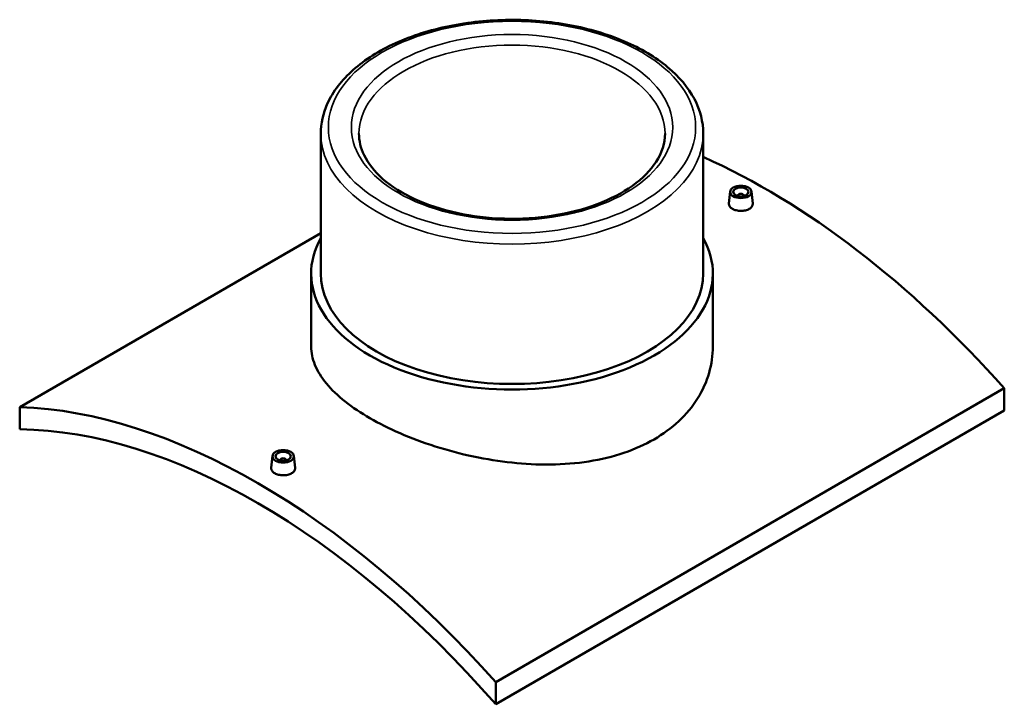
# Model space of a CAD drawing. Header units: millimetres. Extents: x -309 to 1514, y -732 to 1065.
# Tile 6 of 6: x 871 to 1514, y 612 to 1059. Entities that reach past the tile are written whole.
import ezdxf

# ---------------------------------------------------------------- set-up
doc = ezdxf.new("R2010")
doc.units = ezdxf.units.MM
doc.layers.add('Visible (ANSI)', color=7, linetype='Continuous', lineweight=50)
doc.layers.add('Visible Narrow (ANSI)', color=7, linetype='Continuous', lineweight=35)

msp = doc.modelspace()

# ---------------------------------------------------------------- linework, layer by layer
at = {"layer": 'Visible (ANSI)'}
for p, q in [((1067.75, 984.58), (1067.75, 893.22)), ((1317.75, 984.58), (1317.75, 893.22)), ((1335.32, 946.74), (1334.47, 938.91)), ((1349.29, 946.74), (1350.13, 938.91)), ((1340.3, 943.85), (1340.3, 944.04)), ((1344.3, 943.85), (1344.3, 944.04)), ((871.02, 805.97), (1067.75, 919.56)), ((1061.5, 893.22), (1061.5, 845.44)), ((1324, 893.22), (1324, 845.44)), ((1514.48, 818.22), (1182.14, 626.35)), ((1514.48, 818.22), (1514.48, 803.73)), ((871.02, 805.97), (871.02, 791.48)), ((1182.14, 611.85), (1514.48, 803.73)), ((1036.21, 774.05), (1035.37, 766.22)), ((1050.18, 774.05), (1051.02, 766.22)), ((1041.2, 771.35), (1041.2, 771.16)), ((1045.2, 771.35), (1045.2, 771.16)), ((1182.14, 611.85), (1182.14, 626.35))]:
    msp.add_line(p, q, dxfattribs=at)
for centre, major_axis, start_param, end_param in [((1358.92, 526.94), (258, -446.87), 1.915733, 2.469271), ((1342.3, 944.04), (-2, 0), 2.963882, 6.460896), ((1192.75, 893.22), (131.25, 0), 2.831748, 6.59303), ((1192.75, 893.22), (-125, 0), 0, 3.141593), ((1026.58, 335.06), (-258, 446.87), 5.057326, 5.938248), ((1026.58, 335.06), (-250, 433.01), 5.042188, 5.953386), ((1043.2, 771.35), (-2, 0), 2.963882, 6.460896)]:
    msp.add_ellipse(centre, major_axis=major_axis, ratio=0.57735, start_param=start_param, end_param=end_param, dxfattribs=at)
for centre, major_axis in [((1342.3, 946.49), (7, 0)), ((1342.3, 946.49), (5, 0)), ((1043.2, 773.8), (-7, 0)), ((1043.2, 773.8), (5, 0))]:
    msp.add_ellipse(centre, major_axis=major_axis, ratio=0.57735, dxfattribs=at)
for points, knots in [([(1317.75, 984.58), (1317.75, 992.29), (1315.74, 999.98), (1307.93, 1014.73), (1301.98, 1021.75), (1286.6, 1034.52), (1277.01, 1040.2), (1255.31, 1049.49), (1243.19, 1053.08), (1217.7, 1057.81), (1204.34, 1058.97), (1177.69, 1058.75), (1164.41, 1057.38), (1139.2, 1052.24), (1127.28, 1048.47), (1105.98, 1038.83), (1096.6, 1032.96), (1081.47, 1019.59), (1075.67, 1012.1), (1069.23, 997.81), (1067.75, 991.2), (1067.75, 984.58)], [0.785398, 0.785398, 0.785398, 0.785398, 1.082168, 1.082168, 1.393114, 1.393114, 1.718194, 1.718194, 2.044862, 2.044862, 2.370401, 2.370401, 2.695473, 2.695473, 3.021096, 3.021096, 3.347831, 3.347831, 3.672304, 3.672304, 3.926991, 3.926991, 3.926991, 3.926991]), ([(1292.75, 984.58), (1292.75, 978.41), (1290.85, 972.19), (1283.39, 960.63), (1278.16, 955.29), (1264.98, 945.89), (1257.16, 941.8), (1239.57, 935.18), (1229.8, 932.64), (1209.29, 929.41), (1198.54, 928.73), (1177.2, 929.32), (1166.61, 930.59), (1146.72, 934.94), (1137.42, 938.01), (1121.08, 945.56), (1114.03, 950.04), (1102.82, 959.83), (1098.67, 965.15), (1093.84, 975.19), (1092.75, 979.89), (1092.75, 984.58)], [5.497787, 5.497787, 5.497787, 5.497787, 5.85423, 5.85423, 6.178561, 6.178561, 6.490435, 6.490435, 6.802667, 6.802667, 7.116295, 7.116295, 7.430335, 7.430335, 7.743613, 7.743613, 8.055397, 8.055397, 8.368611, 8.368611, 8.63938, 8.63938, 8.63938, 8.63938]), ([(1347.85, 935.4), (1347.15, 935), (1346.27, 934.66), (1344.34, 934.2), (1343.29, 934.1), (1341.32, 934.11), (1340.27, 934.23), (1338.34, 934.7), (1337.45, 935.05), (1336.06, 935.86), (1335.46, 936.36), (1334.66, 937.47), (1334.46, 938.07), (1334.46, 938.72), (1334.46, 938.81), (1334.47, 938.91)], [2.363371, 2.363371, 2.363371, 2.363371, 2.658815, 2.658815, 2.954259, 2.954259, 3.249658, 3.249658, 3.545057, 3.545057, 3.840456, 3.840456, 4.135855, 4.135855, 4.183813, 4.183813, 4.183813, 4.183813]), ([(1350.13, 938.91), (1350.14, 938.82), (1350.14, 938.72), (1350.15, 938.06), (1349.95, 937.44), (1349.15, 936.32), (1348.55, 935.81), (1347.85, 935.4)], [6.4510699, 6.4510699, 6.4510699, 6.4510699, 6.4992268, 6.4992268, 6.7946706, 6.7946706, 7.0901144, 7.0901144, 7.0901144, 7.0901144]), ([(1285.56, 784.87), (1279.7, 781.49), (1273.09, 778.5), (1258.72, 773.63), (1250.96, 771.75), (1234.79, 769.22), (1226.37, 768.56), (1209.46, 768.35), (1200.96, 768.8), (1184.54, 770.53), (1176.04, 771.88), (1159.13, 775.46), (1150.71, 777.69), (1134.54, 782.84), (1126.78, 785.76), (1112.4, 792.02), (1105.8, 795.35), (1094.09, 802.11), (1088.6, 805.76), (1078.96, 813.37), (1074.79, 817.34), (1068.11, 825.38), (1065.59, 829.46), (1062.28, 837.56), (1061.5, 841.57), (1061.5, 845.44)], [0, 0, 0, 0, 2.483993, 2.483993, 4.967986, 4.967986, 7.45198, 7.45198, 9.935973, 9.935973, 12.419593, 12.419593, 14.903213, 14.903213, 17.386834, 17.386834, 19.870454, 19.870454, 22.354074, 22.354074, 24.837694, 24.837694, 27.321315, 27.321315, 29.804935, 29.804935, 29.804935, 29.804935]), ([(1324, 845.44), (1324, 839.83), (1323.22, 834.03), (1319.91, 822.56), (1317.39, 816.91), (1310.71, 806.25), (1306.54, 801.24), (1296.89, 792.24), (1291.41, 788.25), (1285.56, 784.87)], [69.545843, 69.545843, 69.545843, 69.545843, 72.029836, 72.029836, 74.513829, 74.513829, 76.997822, 76.997822, 79.481816, 79.481816, 79.481816, 79.481816]), ([(1048.74, 762.71), (1048.05, 762.31), (1047.16, 761.97), (1045.23, 761.51), (1044.18, 761.41), (1042.21, 761.42), (1041.16, 761.54), (1039.23, 762.01), (1038.35, 762.36), (1036.96, 763.17), (1036.35, 763.67), (1035.55, 764.78), (1035.35, 765.38), (1035.35, 766.03), (1035.36, 766.13), (1035.37, 766.22)], [0, 0, 0, 0, 0.295444, 0.295444, 0.590888, 0.590888, 0.886287, 0.886287, 1.181686, 1.181686, 1.477085, 1.477085, 1.772484, 1.772484, 1.820442, 1.820442, 1.820442, 1.820442]), ([(1051.02, 766.22), (1051.03, 766.13), (1051.04, 766.03), (1051.04, 765.37), (1050.84, 764.75), (1050.04, 763.63), (1049.44, 763.12), (1048.74, 762.71)], [4.0876984, 4.0876984, 4.0876984, 4.0876984, 4.1358553, 4.1358553, 4.4312991, 4.4312991, 4.7267429, 4.7267429, 4.7267429, 4.7267429])]:
    msp.add_open_spline(points, degree=3, knots=knots, dxfattribs=at)
at = {"layer": 'Visible Narrow (ANSI)'}
for major_axis in [(120, 0), (105, 0)]:
    msp.add_ellipse((1192.75, 988.67), major_axis=major_axis, ratio=0.57735, dxfattribs=at)
for major_axis, start_param, end_param in [((-100, 0), 3.141593, 6.283185), ((-125, 0), 0, 3.141593)]:
    msp.add_ellipse((1192.75, 984.58), major_axis=major_axis, ratio=0.57735, start_param=start_param, end_param=end_param, dxfattribs=at)

doc.saveas('drawing.dxf')
